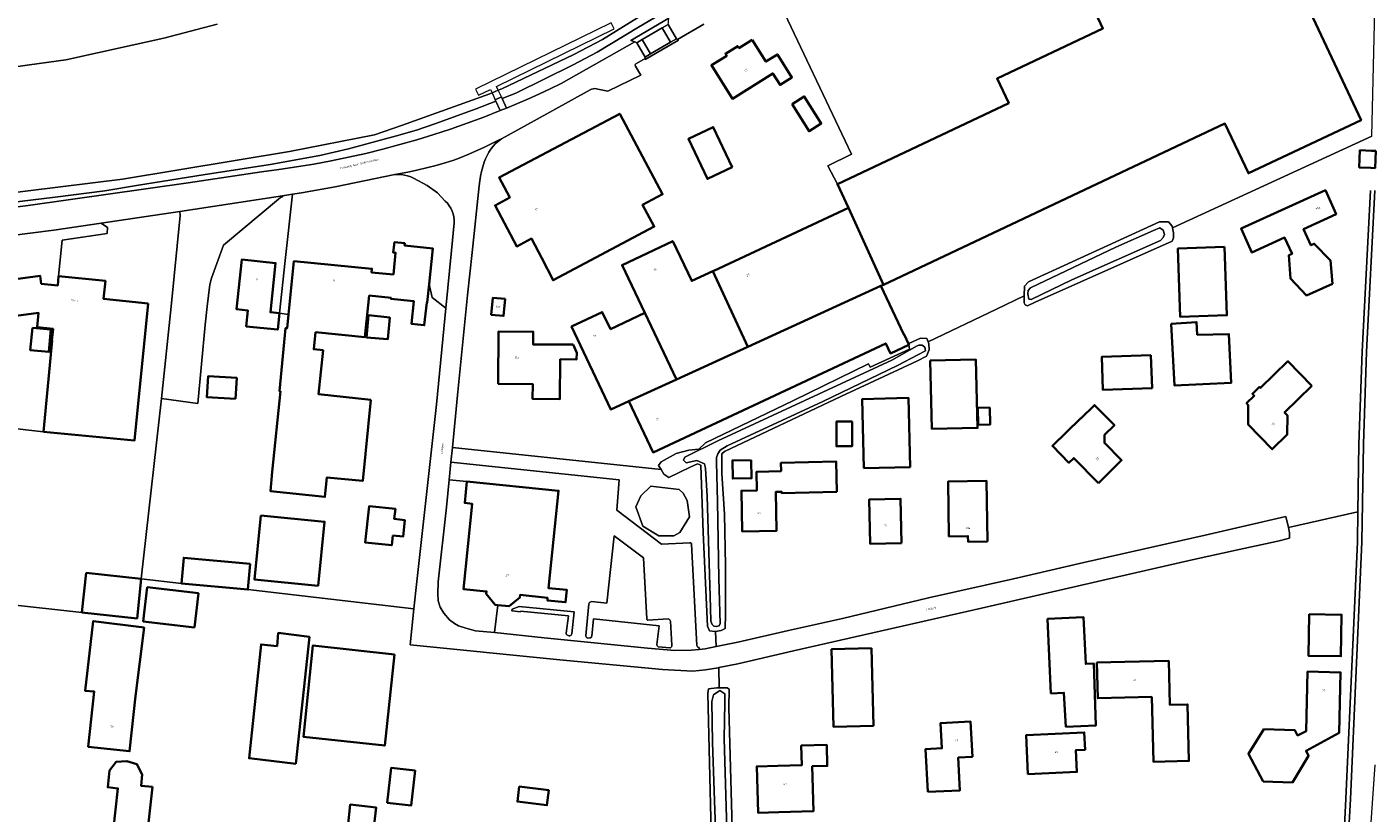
# Model space of a CAD drawing. Header units: metres. Extents: x 229229 to 231729, y 593167 to 595667.
# Tile 213 of 256: x 230958 to 231254, y 594510 to 594683. Entities that reach past the tile are written whole.
import ezdxf
from ezdxf.enums import TextEntityAlignment as Align

# ---------------------------------------------------------------- set-up
doc = ezdxf.new("R2010")
doc.units = ezdxf.units.M
for name, color, linetype, lineweight in [('B-WE-GR-GRAS-GV', 60, 'Continuous', 13), ('B-WE-GR-GROENVOORZIENING-GV', 80, 'Continuous', 18), ('B-WE-KW-KUNSTWERK_STEIGER-GV', 170, 'Continuous', 18), ('B-WE-OG-BEBOUWING-GV', 7, 'Continuous', 35), ('B-WE-OG-BEBOUWING-T18', 10, 'Continuous', 18), ('B-WE-OG-BEBOUWING_SCHUUR-GV', 7, 'Continuous', 35), ('B-WE-OG-TERREIN_ERF-GV', 7, 'Continuous', 18), ('B-WE-OG-TERREIN_ONBEGROEID-GV', 7, 'Continuous', 18), ('B-WE-OG-TOPOGRAFIE-T18', 10, 'Continuous', 18), ('B-WE-OG-WATER-GV', 130, 'Continuous', 18), ('B-WE-OG-WATER_SLOOT-GV', 120, 'Continuous', 18), ('B-WE-VH-ONVERHARD-GV', 252, 'Continuous', 18), ('B-WE-VH-VERHARDING_GESLOTEN-GV', 252, 'Continuous', 18), ('B-WE-VH-VERHARDING_OPEN-GV', 252, 'Continuous', 18)]:
    doc.layers.add(name, color=color, linetype=linetype, lineweight=lineweight)
doc.styles.add('NLCS-ISO-M250-T18', font='NLCS-ISO.ttf', dxfattribs={"height": 0.45})

msp = doc.modelspace()

# ---------------------------------------------------------------- linework, layer by layer
at = {"layer": 'B-WE-GR-GRAS-GV'}
for points in [[(231056.431, 594578.287), (231054.811, 594578.449), (231055.288, 594583.175), (231051.417, 594583.545), (231050.843, 594577.547), (231049.014, 594561.058), (231048.928, 594558.527), (231048.986, 594556.917), (231049.421, 594555.487), (231050.239, 594554.173), (231051.492, 594552.724), (231052.559, 594551.933), (231053.461, 594551.44), (231055.091, 594550.902), (231057.197, 594550.34), (231061.394, 594549.909), (231062.119, 594555.979), (231061.484, 594556.043), (231059.57, 594558.426), (231059.625, 594558.963), (231054.522, 594559.481)], [(231100.114, 594552.465), (231100.06, 594552.604), (231099.977, 594552.728), (231099.87, 594552.831), (231099.742, 594552.909), (231099.601, 594552.957), (231095.145, 594552.663), (231095.055, 594552.667), (231094.973, 594552.704), (231094.911, 594552.77), (231094.879, 594552.855), (231094.881, 594552.945), (231094.169, 594566.368), (231087.667, 594571.225), (231086.106, 594556.399), (231082.7, 594556.729), (231082.547, 594556.696), (231082.406, 594556.627), (231082.288, 594556.524), (231082.199, 594556.394), (231082.146, 594556.247), (231081.456, 594549.295), (231081.472, 594549.135), (231081.528, 594548.984), (231081.621, 594548.853), (231081.745, 594548.75), (231081.891, 594548.683), (231082.315, 594548.732), (231082.456, 594548.743), (231082.586, 594548.801), (231082.688, 594548.899), (231082.751, 594549.026), (231082.767, 594549.167), (231083.134, 594552.931), (231097.59, 594551.413), (231097.111, 594547.309), (231097.115, 594547.179), (231097.15, 594547.053), (231097.215, 594546.941), (231097.305, 594546.847), (231097.416, 594546.778), (231099.92, 594546.544), (231100.083, 594546.585), (231100.224, 594546.677), (231100.328, 594546.811), (231100.381, 594546.97), (231100.38, 594547.139)]]:
    msp.add_lwpolyline(points, close=True, dxfattribs=at)
at = {"layer": 'B-WE-GR-GROENVOORZIENING-GV'}
for points in [[(231101.393, 594688.057), (231093.091, 594683.108), (231083.989, 594677.625), (231078.689, 594674.885), (231066.094, 594668.636), (231063.068, 594667.422), (231064.018, 594665.338), (231066.444, 594666.356), (231068.856, 594667.406), (231071.254, 594668.487), (231073.639, 594669.599), (231076.008, 594670.742), (231092.258, 594679.878), (231091.373, 594680.239), (231099.762, 594685.109)], [(230940.749, 594641.637), (230958.804, 594643.893), (230975.87, 594646.319), (230993.984, 594648.919), (231010.099, 594651.313), (231013.953, 594651.806), (231017.796, 594652.372), (231021.628, 594653.011), (231025.447, 594653.722), (231029.252, 594654.506), (231033.042, 594655.363), (231036.814, 594656.291), (231040.568, 594657.291), (231044.303, 594658.362), (231048.016, 594659.504), (231051.707, 594660.716), (231055.374, 594661.998), (231059.016, 594663.35), (231062.632, 594664.771), (231061.675, 594666.863), (231057.368, 594665.135), (231048.281, 594661.883), (231044.221, 594660.507), (231039.827, 594659.241), (231029.252, 594656.365), (231022.932, 594654.869), (231012.029, 594652.937), (230997.253, 594650.642), (230983.053, 594648.351), (230975.64, 594647.147), (230964.718, 594645.756), (230949.552, 594643.897)]]:
    msp.add_lwpolyline(points, dxfattribs=at)
for points in [[(231098.016, 594585.82), (231052.1, 594590.683), (231051.787, 594587.412), (231088.821, 594583.498), (231088.313, 594576.834), (231098.124, 594569.351), (231104.376, 594569.686), (231104.475, 594569.68), (231104.567, 594569.642), (231104.642, 594569.577), (231104.692, 594569.491), (231104.712, 594569.393), (231105.892, 594547.093), (231105.931, 594546.945), (231106.013, 594546.816), (231106.131, 594546.718), (231106.272, 594546.66), (231106.425, 594546.648), (231106.43, 594546.221), (231107.753, 594546.366), (231110.11, 594546.844), (231109.992, 594550.171), (231109.892, 594550.153), (231108.704, 594550.3), (231108.238, 594551.363), (231107.298, 594571.951), (231106.759, 594586.765), (231106.019, 594587.091), (231104.407, 594586.317), (231099.745, 594584.031), (231098.66, 594584.775)], [(231101.97, 594581.43), (231102.871, 594580.598), (231103.772, 594579.005), (231104.257, 594575.402), (231102.178, 594571.938), (231100.862, 594571.176), (231097.536, 594571.245), (231094.003, 594573.323), (231092.478, 594577.619), (231093.587, 594580.044), (231095.735, 594582.123)], [(231078.878, 594554.52), (231066.835, 594555.673), (231065.273, 594555.094), (231065.197, 594554.694), (231067.098, 594554.49), (231067.11, 594554.638), (231077.632, 594553.577), (231077.11, 594549.78), (231077.156, 594549.649), (231077.226, 594549.529), (231077.318, 594549.425), (231077.428, 594549.341), (231077.552, 594549.279), (231077.832, 594549.176), (231077.979, 594549.211), (231078.114, 594549.28), (231078.228, 594549.379), (231078.316, 594549.503), (231078.371, 594549.644)]]:
    msp.add_lwpolyline(points, close=True, dxfattribs=at)
at = {"layer": 'B-WE-KW-KUNSTWERK_STEIGER-GV'}
msp.add_lwpolyline([(231062.901, 594667.787), (231062.209, 594669.255), (231061.816, 594670.088), (231087.715, 594682.769), (231087.054, 594684.095), (231057.183, 594669.474), (231057.817, 594668.153), (231060.458, 594669.429), (231060.825, 594668.659), (231061.549, 594667.138)], close=True, dxfattribs=at)
at = {"layer": 'B-WE-OG-BEBOUWING-GV'}
for points in [[(231234.467, 594700.149), (231232.217, 594704.943), (231226.36, 594717.42), (231187.58, 594699.18), (231195.23, 594682.86), (231171.96, 594671.83), (231174.52, 594666.42), (231136.83, 594648.59), (231139.29, 594643.37), (231146.96, 594626.44), (231222.09, 594661.93), (231227.25, 594651.01), (231252.06, 594662.67)], [(231118.083, 594680.385), (231115.16, 594678.552), (231114.884, 594678.993), (231112.181, 594677.298), (231112.458, 594676.857), (231109.094, 594674.748), (231113.717, 594667.377), (231122.613, 594672.956), (231124.201, 594670.423), (231126.828, 594672.07), (231123.64, 594677.153), (231121.107, 594675.565)], [(231126.847, 594666.204), (231130.598, 594660.222), (231133.284, 594661.907), (231129.533, 594667.888)], [(231071.754, 594632.298), (231074.28, 594627.441), (231096.517, 594639.252), (231093.92, 594644.019), (231098.348, 594646.361), (231088.947, 594664.104), (231062.394, 594650.036), (231064.718, 594645.631), (231061.488, 594643.915), (231066.272, 594634.907), (231069.479, 594636.61)], [(231113.685, 594652.361), (231109.502, 594661.162), (231104.045, 594658.561), (231108.228, 594649.76)], [(231255.278, 594655.895), (231254.315, 594655.936), (231251.793, 594656.042), (231251.633, 594652.263), (231254.223, 594652.153), (231255.118, 594652.115)], [(231236.118, 594632.944), (231236.48, 594627.807), (231240.043, 594624.096), (231245.719, 594626.663), (231245.32, 594631.779), (231241.74, 594635.486), (231241.014, 594635.154), (231239.408, 594638.711), (231246.536, 594641.967), (231244.21, 594647.238), (231225.626, 594638.812), (231228.038, 594633.537), (231235.223, 594636.823), (231236.845, 594633.276)], [(231109.39, 594629.47), (231117.14, 594612.79), (231146.41, 594626.19), (231146.96, 594626.44), (231139.29, 594643.37), (231109.64, 594629.51), (231109.61, 594629.57)], [(231034.2, 594601.17), (231022.672, 594602.369), (231023.657, 594612.05), (231021.612, 594612.258), (231021.995, 594616.021), (231032.878, 594614.908), (231033.798, 594624.081), (231038.604, 594623.599), (231038.58, 594623.36), (231043.65, 594622.83), (231043.13, 594617.83), (231045.91, 594617.54), (231046.46, 594622.54), (231046.56, 594622.53), (231046.97, 594626.574), (231047.77, 594634.47), (231041.58, 594635.1), (231041.63, 594635.59), (231039.34, 594635.82), (231039.11, 594633.54), (231039.6, 594633.49), (231039.12, 594628.724), (231034.318, 594629.19), (231034.394, 594629.977), (231017.258, 594631.64), (231016.051, 594619.928), (231015.739, 594616.898), (231015.423, 594616.93), (231014.037, 594603.048), (231014.277, 594603.024), (231012.43, 594585.29), (231012.49, 594585.27), (231012.12, 594581.03), (231024.07, 594579.76), (231024.51, 594584.07), (231032.37, 594583.28)], [(231117.14, 594612.79), (231109.39, 594629.47), (231104.762, 594627.302), (231100.599, 594636.084), (231089.445, 594630.796), (231094.439, 594620.26), (231101.39, 594605.63)], [(231222.001, 594634.785), (231211.736, 594634.426), (231212.258, 594619.379), (231222.523, 594619.738)], [(231014.06, 594620.19), (231012.07, 594620.4), (231013.2, 594631.23), (231005.75, 594632), (231004.61, 594621.06), (231007.09, 594620.81), (231006.74, 594617.31), (231013.68, 594616.58)], [(230985.14, 594622.36), (230975.37, 594623.34), (230975.77, 594627.32), (230965.46, 594628.33), (230965.27, 594626.31), (230961.65, 594626.67), (230961.42, 594628.41), (230953.76, 594627.36), (230953.66, 594628.06), (230949.42, 594627.5), (230950.58, 594618.87), (230961.06, 594620.28), (230960.74, 594617.12), (230964.24, 594616.76), (230963.98, 594614.2), (230964.06, 594614.19), (230962.17, 594594.12), (230982.2, 594592.2)], [(231152.556, 594613.263), (231152.57, 594613.27), (231152.55, 594613.313), (231151.5, 594615.55), (231151.42, 594615.51), (231146.41, 594626.19), (231117.14, 594612.79), (231101.39, 594605.63), (231090.926, 594600.863), (231096.26, 594589.58), (231147.47, 594613.57), (231148.51, 594611.36)], [(231063.74, 594623.34), (231061.02, 594623.6), (231060.64, 594619.87), (231063.39, 594619.61)], [(231094.439, 594620.26), (231086.9, 594616.72), (231085.095, 594620.45), (231078.342, 594617.257), (231086.975, 594598.995), (231090.926, 594600.863), (231101.39, 594605.63)], [(230959.692, 594616.992), (230959.223, 594612.093), (230963.321, 594611.7), (230963.79, 594616.599)], [(231033.233, 594614.877), (231037.889, 594614.465), (231038.32, 594619.254), (231033.665, 594619.762)], [(231210.274, 594617.897), (231210.975, 594604.328), (231223.475, 594604.879), (231222.98, 594615.606), (231216, 594615.463), (231215.837, 594618.228)], [(231078.715, 594613.278), (231069.864, 594613.335), (231069.882, 594616.135), (231062.282, 594616.183), (231062.208, 594604.689), (231069.793, 594604.621), (231069.765, 594601.323), (231075.736, 594601.256), (231075.834, 594610.056), (231079.444, 594610.016), (231079.461, 594611.516)], [(231157.222, 594609.78), (231157.614, 594594.722), (231167.661, 594594.971), (231167.278, 594610.036)], [(231205.804, 594610.934), (231194.98, 594610.572), (231195.221, 594603.371), (231206.046, 594603.734)], [(231241.217, 594604.211), (231235.931, 594609.629), (231229.92, 594603.774), (231229.714, 594603.988), (231228.137, 594602.475), (231228.552, 594602.045), (231226.842, 594600.382), (231227.23, 594599.983), (231227.178, 594595.723), (231232.51, 594590.278), (231235.783, 594593.475), (231235.835, 594597.703), (231235.209, 594598.347)], [(231004.382, 594601.36), (231004.648, 594605.957), (230998.358, 594606.32), (230998.092, 594601.724)], [(231142.652, 594586.123), (231152.83, 594586.354), (231152.453, 594601.552), (231142.28, 594601.303)], [(231194.245, 594582.813), (231199.334, 594587.837), (231195.575, 594591.662), (231195.6, 594593.419), (231197.755, 594595.527), (231193.39, 594599.995), (231190.353, 594597.005), (231190.297, 594597.062), (231184.13, 594590.991), (231187.755, 594587.295), (231188.809, 594588.333)], [(231140.043, 594596.364), (231136.599, 594596.362), (231136.602, 594590.92), (231140.046, 594590.923)], [(231117.868, 594587.869), (231113.72, 594587.807), (231113.78, 594583.82), (231117.928, 594583.882)], [(231136.701, 594580.886), (231136.553, 594587.534), (231124.397, 594587.263), (231124.438, 594585.443), (231119.04, 594585.323), (231119.128, 594581.205), (231115.702, 594581.131), (231115.902, 594572.181), (231123.445, 594572.346), (231123.256, 594580.879), (231124.545, 594580.907), (231124.552, 594580.617)], [(231055.288, 594583.175), (231054.811, 594578.449), (231056.431, 594578.287), (231054.522, 594559.481), (231059.625, 594558.963), (231059.57, 594558.426), (231061.484, 594556.043), (231062.119, 594555.979), (231064.588, 594555.732), (231066.957, 594557.647), (231067.016, 594558.204), (231073.054, 594557.569), (231072.999, 594556.993), (231077.009, 594556.583), (231077.292, 594559.311), (231073.248, 594559.73), (231075.457, 594581.138)], [(231169.846, 594569.993), (231169.635, 594583.282), (231161.157, 594583.147), (231161.35, 594571.074), (231165.544, 594571.141), (231165.563, 594569.913)], [(231150.956, 594569.619), (231150.707, 594579.383), (231143.794, 594579.184), (231144.06, 594569.423)], [(231009.958, 594575.692), (231008.556, 594561.612), (231022.575, 594560.215), (231023.978, 594574.296)], [(231038.989, 594571.312), (231041.307, 594571.071), (231041.677, 594574.635), (231039.326, 594574.916), (231039.561, 594577.124), (231033.784, 594577.722), (231032.953, 594569.728), (231038.761, 594569.124)], [(230971.547, 594563.057), (230970.608, 594554.349), (230982.718, 594553.043), (230983.657, 594561.751)], [(230995.354, 594551.062), (230996.233, 594558.59), (230984.976, 594559.905), (230984.097, 594552.377)], [(230982.41, 594535.94), (230984.286, 594551.028), (230973.087, 594552.471), (230971.301, 594537.131), (230973.31, 594536.93), (230972, 594524.79), (230981.1, 594523.8)], [(231183.816, 594536.546), (231186.665, 594536.679), (231187.082, 594529.21), (231193.658, 594529.471), (231193.268, 594543.087), (231191.464, 594543.035), (231190.984, 594553.307), (231183.059, 594552.921)], [(231240.626, 594553.986), (231240.471, 594544.824), (231247.608, 594544.703), (231247.763, 594553.865)], [(231017.665, 594521.052), (231020.656, 594548.978), (231013.782, 594549.837), (231013.554, 594546.943), (231010.032, 594547.325), (231007.361, 594522.273)], [(231039.334, 594545.129), (231021.426, 594547.101), (231019.327, 594527.013), (231037.234, 594525.041)], [(231144.32, 594546.499), (231135.532, 594546.263), (231135.953, 594529.215), (231144.749, 594529.436)], [(231206.007, 594535.768), (231206.34, 594521.51), (231214.171, 594521.694), (231213.88, 594534.13), (231209.931, 594534.043), (231209.713, 594543.701), (231200.077, 594543.464), (231193.928, 594543.313), (231194.121, 594535.477)], [(231230.475, 594517.12), (231236.923, 594516.955), (231240.509, 594522.803), (231239.955, 594523.912), (231247.187, 594527.861), (231247.515, 594541.171), (231240.28, 594541.33), (231239.991, 594528.248), (231238.09, 594527.308), (231237.49, 594528.441), (231230.659, 594528.668), (231227.251, 594523.21)], [(231156.74, 594514.848), (231163.79, 594515.206), (231163.424, 594522.428), (231166.526, 594522.585), (231166.125, 594530.339), (231159.529, 594530.004), (231159.823, 594524.47), (231156.236, 594524.278)], [(231178.739, 594518.774), (231189.523, 594519.262), (231189.306, 594524.055), (231191.323, 594524.147), (231191.151, 594527.941), (231178.359, 594527.356)], [(231123.958, 594510.39), (231131.55, 594510.59), (231131.292, 594520.504), (231134.6, 594520.59), (231134.46, 594525.21), (231128.86, 594525.04), (231128.985, 594520.734), (231123.69, 594520.58), (231119.093, 594520.459), (231119.361, 594510.269)], [(230986.11, 594515.96), (230983.596, 594516.236), (230983.87, 594518.72), (230982.689, 594520.946), (230980.489, 594521.617), (230978.132, 594521.492), (230976.687, 594519.551), (230976.275, 594515.901), (230978.531, 594515.646), (230977.47, 594506.24), (230984.95, 594505.43)], [(231037.772, 594512.483), (231043.064, 594511.906), (231043.899, 594519.571), (231038.607, 594520.148)], [(231066.827, 594516.045), (231066.415, 594512.718), (231072.89, 594511.916), (231073.302, 594515.243)], [(231034.777, 594506.453), (231035.355, 594511.429), (231029.648, 594512.092), (231029.071, 594507.115)]]:
    msp.add_lwpolyline(points, close=True, dxfattribs=at)
at = {"layer": 'B-WE-OG-BEBOUWING_SCHUUR-GV'}
for points in [[(231170.335, 594599.487), (231167.698, 594599.401), (231167.821, 594595.66), (231170.458, 594595.746)], [(231007.649, 594565.023), (230993.013, 594566.376), (230992.493, 594560.748), (231007.129, 594559.395)]]:
    msp.add_lwpolyline(points, close=True, dxfattribs=at)
at = {"layer": 'B-WE-OG-TERREIN_ERF-GV'}
for points in [[(231107.444, 594683.785), (231101.645, 594680.42), (231101.879, 594680.266), (231094.527, 594675.999), (231094.51, 594676.278), (231092.6, 594675.17), (231092.475, 594675.088), (231092.384, 594674.971), (231092.334, 594674.831), (231092.333, 594674.682), (231092.379, 594674.54), (231093.597, 594672.588), (231086.342, 594669.082), (231084.139, 594669.533), (231083.788, 594669.607), (231083.43, 594669.63), (231083.072, 594669.599), (231082.723, 594669.517), (231082.389, 594669.384), (231070.108, 594662.52), (231062.88, 594658.572), (231061.588, 594657.548), (231061.047, 594656.948), (231060.554, 594656.307), (231060.113, 594655.63), (231059.727, 594654.92), (231059.398, 594654.182), (231059.127, 594653.42), (231058.799, 594652.412), (231058.525, 594651.389), (231058.305, 594650.352), (231058.142, 594649.305), (231058.034, 594648.251), (231056.489, 594633.575), (231055.446, 594624.204), (231053.2, 594602.171), (231052.1, 594590.683), (231098.016, 594585.82), (231097.486, 594586.679), (231098.058, 594587.493), (231101.329, 594589.346), (231104.136, 594590.037), (231106.313, 594590.303), (231107.812, 594591.705), (231127.125, 594600.978), (231143.658, 594609.046), (231144.018, 594608.334), (231152.666, 594612.303), (231152.556, 594613.263), (231148.51, 594611.36), (231147.47, 594613.57), (231096.26, 594589.58), (231090.926, 594600.863), (231086.975, 594598.995), (231078.342, 594617.257), (231085.095, 594620.45), (231086.9, 594616.72), (231094.439, 594620.26), (231089.445, 594630.796), (231100.599, 594636.084), (231104.762, 594627.302), (231109.39, 594629.47), (231109.61, 594629.57), (231109.64, 594629.51), (231139.29, 594643.37), (231136.83, 594648.59), (231134.679, 594652.622), (231139.904, 594655.196), (231123.156, 594690.655)], [(230884.142, 594687.428), (230884.709, 594668.961), (230904.996, 594669.744), (230917.033, 594670.491), (230931.35, 594671.585), (230945.504, 594672.977), (230959.079, 594674.824), (230967.084, 594675.937), (230988.626, 594680.707), (231000.348, 594683.806)], [(231254.393, 594659.164), (231210.554, 594639.009), (231210.765, 594637.91), (231210.793, 594636.817), (231210.447, 594636.017), (231180.328, 594622.658), (231178.668, 594621.828), (231178.14, 594622.066), (231177.893, 594622.45), (231177.935, 594624.012), (231171.8, 594621.08), (231156.777, 594613.866), (231156.93, 594613.461), (231157.01, 594612.163), (231156.454, 594610.727), (231154.437, 594609.719), (231137.555, 594601.854), (231111.973, 594589.785), (231111.405, 594589.22), (231111.383, 594584.955), (231111.965, 594575.952), (231112.173, 594564.648), (231112.21, 594553.943), (231112.107, 594550.802), (231111.212, 594550.396), (231109.992, 594550.171), (231110.11, 594546.844), (231114.905, 594547.817), (231126.067, 594550.404), (231137.936, 594553.054), (231156.899, 594557.556), (231175.595, 594561.739), (231191.043, 594565.375), (231217.716, 594571.355), (231235.517, 594575.439), (231236.06, 594573.017), (231251.329, 594576.482), (231251.569, 594591.389), (231252.253, 594611.772), (231254.103, 594647.235)], [(231254.223, 594652.153), (231251.633, 594652.263), (231251.793, 594656.042), (231254.315, 594655.936)], [(230953.76, 594627.36), (230961.42, 594628.41), (230961.65, 594626.67), (230965.27, 594626.31), (230965.46, 594628.33), (230966.243, 594636.259), (230976.15, 594637.714), (230976.22, 594639.031), (230974.821, 594640.03), (230964.411, 594638.482), (230917.539, 594632.552)], [(230950.449, 594595.416), (230962.17, 594594.12), (230964.06, 594614.19), (230963.98, 594614.2), (230964.24, 594616.76), (230960.74, 594617.12), (230961.06, 594620.28), (230950.58, 594618.87)], [(231248.22, 594504.345), (231248.694, 594513.326), (231251.223, 594569.913), (231251.329, 594576.482), (231236.06, 594573.017), (231236.323, 594571.843), (231236.301, 594570.734), (231233.737, 594570.05), (231225.23, 594568.205), (231214.843, 594565.911), (231195.005, 594561.384), (231168.512, 594555.279), (231127.172, 594545.897), (231114.92, 594543.075), (231110.748, 594542.233), (231110.831, 594537.765), (231112.593, 594537.771), (231112.984, 594537.493), (231112.966, 594533.463), (231113.642, 594506.945)], [(231109.794, 594475.478), (231108.324, 594536.494), (231108.438, 594537.529), (231110.32, 594537.763), (231110.831, 594537.765), (231110.748, 594542.233), (231110.549, 594542.193), (231107.778, 594541.751), (231104.978, 594541.437), (231098.328, 594541.82), (231075.735, 594543.956), (231042.803, 594547.241), (231043.629, 594555.13), (231007.129, 594559.395), (230992.493, 594560.748), (230983.657, 594561.751), (230982.718, 594553.043), (230970.608, 594554.349), (230954.032, 594556.193)]]:
    msp.add_lwpolyline(points, dxfattribs=at)
for points in [[(231109.094, 594674.748), (231112.458, 594676.857), (231112.181, 594677.298), (231114.884, 594678.993), (231115.16, 594678.552), (231118.083, 594680.385), (231121.107, 594675.565), (231123.64, 594677.153), (231126.828, 594672.07), (231124.201, 594670.423), (231122.613, 594672.956), (231113.717, 594667.377)], [(231126.847, 594666.204), (231129.533, 594667.888), (231133.284, 594661.907), (231130.598, 594660.222)], [(231074.28, 594627.441), (231071.754, 594632.298), (231069.479, 594636.61), (231066.272, 594634.907), (231061.488, 594643.915), (231064.718, 594645.631), (231062.394, 594650.036), (231088.947, 594664.104), (231098.348, 594646.361), (231093.92, 594644.019), (231096.517, 594639.252)], [(231104.045, 594658.561), (231109.502, 594661.162), (231113.685, 594652.361), (231108.228, 594649.76)], [(231236.118, 594632.944), (231236.845, 594633.276), (231235.223, 594636.823), (231228.038, 594633.537), (231225.626, 594638.812), (231244.21, 594647.238), (231246.536, 594641.967), (231239.408, 594638.711), (231241.014, 594635.154), (231241.74, 594635.486), (231245.32, 594631.779), (231245.719, 594626.663), (231240.043, 594624.096), (231236.48, 594627.807)], [(231211.736, 594634.426), (231222.001, 594634.785), (231222.523, 594619.738), (231212.258, 594619.379)], [(231063.39, 594619.61), (231060.64, 594619.87), (231061.02, 594623.6), (231063.74, 594623.34)], [(230959.692, 594616.992), (230963.79, 594616.599), (230963.321, 594611.7), (230959.223, 594612.093)], [(231210.274, 594617.897), (231215.837, 594618.228), (231216, 594615.463), (231222.98, 594615.606), (231223.475, 594604.879), (231210.975, 594604.328)], [(231069.765, 594601.323), (231069.793, 594604.621), (231062.208, 594604.689), (231062.282, 594616.183), (231069.882, 594616.135), (231069.864, 594613.335), (231078.715, 594613.278), (231079.461, 594611.516), (231079.444, 594610.016), (231075.834, 594610.056), (231075.736, 594601.256)], [(231167.661, 594594.971), (231157.614, 594594.722), (231157.222, 594609.78), (231167.278, 594610.036)], [(231194.98, 594610.572), (231205.804, 594610.934), (231206.046, 594603.734), (231195.221, 594603.371)], [(231235.931, 594609.629), (231241.217, 594604.211), (231235.209, 594598.347), (231235.835, 594597.703), (231235.783, 594593.475), (231232.51, 594590.278), (231227.178, 594595.723), (231227.23, 594599.983), (231226.842, 594600.382), (231228.552, 594602.045), (231228.137, 594602.475), (231229.714, 594603.988), (231229.92, 594603.774)], [(231152.83, 594586.354), (231142.652, 594586.123), (231142.28, 594601.303), (231152.453, 594601.552)], [(231190.297, 594597.062), (231190.353, 594597.005), (231193.39, 594599.995), (231197.755, 594595.527), (231195.6, 594593.419), (231195.575, 594591.662), (231199.334, 594587.837), (231194.245, 594582.813), (231188.809, 594588.333), (231187.755, 594587.295), (231184.13, 594590.991)], [(231140.046, 594590.923), (231136.602, 594590.92), (231136.599, 594596.362), (231140.043, 594596.364)], [(231117.928, 594583.882), (231113.78, 594583.82), (231113.72, 594587.807), (231117.868, 594587.869)], [(231136.701, 594580.886), (231124.552, 594580.617), (231124.545, 594580.907), (231123.256, 594580.879), (231123.445, 594572.346), (231115.902, 594572.181), (231115.702, 594581.131), (231119.128, 594581.205), (231119.04, 594585.323), (231124.438, 594585.443), (231124.397, 594587.263), (231136.553, 594587.534)], [(231169.635, 594583.282), (231169.846, 594569.993), (231165.563, 594569.913), (231165.544, 594571.141), (231161.35, 594571.074), (231161.157, 594583.147)], [(231150.956, 594569.619), (231144.06, 594569.423), (231143.794, 594579.184), (231150.707, 594579.383)], [(230995.354, 594551.062), (230984.097, 594552.377), (230984.976, 594559.905), (230996.233, 594558.59)], [(230982.41, 594535.94), (230981.1, 594523.8), (230972, 594524.79), (230973.31, 594536.93), (230971.301, 594537.131), (230973.087, 594552.471), (230984.286, 594551.028)], [(231186.665, 594536.679), (231183.816, 594536.546), (231183.059, 594552.921), (231190.984, 594553.307), (231191.464, 594543.035), (231193.268, 594543.087), (231193.658, 594529.471), (231187.082, 594529.21)], [(231240.626, 594553.986), (231247.763, 594553.865), (231247.608, 594544.703), (231240.471, 594544.824)], [(231020.656, 594548.978), (231017.665, 594521.052), (231007.361, 594522.273), (231010.032, 594547.325), (231013.554, 594546.943), (231013.782, 594549.837)], [(231021.426, 594547.101), (231039.334, 594545.129), (231037.234, 594525.041), (231019.327, 594527.013)], [(231144.32, 594546.499), (231144.749, 594529.436), (231135.953, 594529.215), (231135.532, 594546.263)], [(231200.077, 594543.464), (231209.713, 594543.701), (231209.931, 594534.043), (231213.88, 594534.13), (231214.171, 594521.694), (231206.34, 594521.51), (231206.007, 594535.768), (231194.121, 594535.477), (231193.928, 594543.313)], [(231230.475, 594517.12), (231227.251, 594523.21), (231230.659, 594528.668), (231237.49, 594528.441), (231238.09, 594527.308), (231239.991, 594528.248), (231240.28, 594541.33), (231247.515, 594541.171), (231247.187, 594527.861), (231239.955, 594523.912), (231240.509, 594522.803), (231236.923, 594516.955)], [(231156.74, 594514.848), (231156.236, 594524.278), (231159.823, 594524.47), (231159.529, 594530.004), (231166.125, 594530.339), (231166.526, 594522.585), (231163.424, 594522.428), (231163.79, 594515.206)], [(231178.739, 594518.774), (231178.359, 594527.356), (231191.151, 594527.941), (231191.323, 594524.147), (231189.306, 594524.055), (231189.523, 594519.262)], [(231134.46, 594525.21), (231134.6, 594520.59), (231131.292, 594520.504), (231131.55, 594510.59), (231123.958, 594510.39), (231119.361, 594510.269), (231119.093, 594520.459), (231123.69, 594520.58), (231128.985, 594520.734), (231128.86, 594525.04)], [(230986.11, 594515.96), (230984.95, 594505.43), (230977.47, 594506.24), (230978.531, 594515.646), (230976.275, 594515.901), (230976.687, 594519.551), (230978.132, 594521.492), (230980.489, 594521.617), (230982.689, 594520.946), (230983.87, 594518.72), (230983.596, 594516.236)], [(231038.607, 594520.148), (231043.899, 594519.571), (231043.064, 594511.906), (231037.772, 594512.483)], [(231066.827, 594516.045), (231073.302, 594515.243), (231072.89, 594511.916), (231066.415, 594512.718)], [(231035.355, 594511.429), (231034.777, 594506.453), (231029.071, 594507.115), (231029.648, 594512.092)]]:
    msp.add_lwpolyline(points, close=True, dxfattribs=at)
at = {"layer": 'B-WE-OG-TERREIN_ONBEGROEID-GV'}
msp.add_lwpolyline([(231101.97, 594581.43), (231095.735, 594582.123), (231093.587, 594580.044), (231092.478, 594577.619), (231094.003, 594573.323), (231097.536, 594571.245), (231100.862, 594571.176), (231102.178, 594571.938), (231104.257, 594575.402), (231103.772, 594579.005), (231102.871, 594580.598)], close=True, dxfattribs=at)
at = {"layer": 'B-WE-OG-WATER-GV'}
for points in [[(231000.348, 594683.806), (230988.626, 594680.707), (230967.084, 594675.937), (230959.079, 594674.824), (230945.504, 594672.977), (230931.35, 594671.585), (230917.033, 594670.491), (230904.996, 594669.744), (230884.709, 594668.961), (230883.547, 594668.916), (230877.433, 594668.615), (230870.624, 594668.349), (230870.224, 594668.333), (230867.727, 594668.235), (230841.341, 594672.174), (230841.363, 594672.025), (230831.408, 594673.369), (230826.57, 594674.343), (230821.694, 594675.452), (230807.475, 594680.294), (230802.844, 594682.194), (230793.806, 594686.605)], [(230923.106, 594642.739), (230979.505, 594649.707), (231016.289, 594655.747), (231034.938, 594659.456), (231040.893, 594661.479), (231060.382, 594668.468), (231060.825, 594668.659), (231062.209, 594669.255), (231063.023, 594669.606), (231078.85, 594677.125), (231085.17, 594680.43), (231095.945, 594687.12)], [(231255.103, 594647.197), (231253.252, 594611.73), (231252.569, 594591.364), (231252.222, 594569.883), (231249.693, 594513.277), (231249.212, 594504.167), (231249.017, 594503.538), (231248.447, 594502.525), (231247.202, 594501.216), (231245.682, 594499.886), (231244.107, 594498.923), (231243.656, 594498.661), (231240.997, 594497.331), (231238.971, 594496.803), (231237.071, 594496.697), (231253.451, 594496.555), (231255.176, 594520.787)], [(231113.364, 594476.669), (231111.877, 594526.606), (231112.074, 594534.453), (231112.03, 594536.441), (231110.937, 594537.142), (231109.537, 594536.189), (231109.201, 594534.788), (231109.313, 594525.764), (231109.883, 594510.852), (231111.195, 594473.932)]]:
    msp.add_lwpolyline(points, dxfattribs=at)
for points in [[(231179.315, 594625.784), (231178.775, 594625.23), (231178.691, 594624.446), (231178.943, 594623.325), (231179.42, 594623.213), (231188.39, 594627.543), (231207.914, 594636.174), (231208.502, 594636.847), (231208.754, 594637.519), (231208.481, 594638.437), (231207.795, 594638.976), (231206.373, 594638.388), (231198.089, 594634.759)], [(231154.523, 594611.019), (231156.225, 594611.924), (231156.06, 594612.738), (231155.457, 594613.141), (231154.761, 594613.168), (231154.403, 594613.016), (231148.779, 594609.83), (231110.495, 594592.101), (231103.24, 594588.486), (231102.96, 594587.841), (231103.548, 594587.253), (231105.873, 594587.813), (231107.582, 594587.084), (231107.806, 594585.992), (231108.169, 594579.923), (231108.887, 594555.339), (231108.96, 594552.41), (231109.234, 594551.733), (231109.655, 594551.303), (231110.213, 594551.276), (231110.826, 594551.413), (231111.036, 594551.944), (231110.752, 594561.81), (231110.415, 594578.76), (231110.223, 594587.411), (231110.239, 594588.42), (231110.544, 594589.236), (231111.04, 594590.037), (231112.56, 594591.014), (231133.591, 594600.798), (231150.033, 594608.672)]]:
    msp.add_lwpolyline(points, close=True, dxfattribs=at)
at = {"layer": 'B-WE-OG-WATER_SLOOT-GV'}
for points in [[(230949.552, 594643.897), (230964.718, 594645.756), (230975.64, 594647.147), (230983.053, 594648.351), (230997.253, 594650.642), (231012.029, 594652.937), (231022.932, 594654.869), (231029.252, 594656.365), (231039.827, 594659.241), (231044.221, 594660.507), (231048.281, 594661.883), (231057.368, 594665.135), (231061.675, 594666.863), (231061.549, 594667.138), (231062.901, 594667.787), (231063.068, 594667.422), (231066.094, 594668.636), (231078.689, 594674.885), (231083.989, 594677.625), (231093.091, 594683.108), (231101.393, 594688.057)], [(231095.945, 594687.12), (231085.17, 594680.43), (231078.85, 594677.125), (231063.023, 594669.606), (231062.209, 594669.255), (231060.825, 594668.659), (231060.382, 594668.468), (231040.893, 594661.479), (231034.938, 594659.456), (231016.289, 594655.747), (230979.505, 594649.707), (230923.106, 594642.739)], [(231254.103, 594647.235), (231252.253, 594611.772), (231251.569, 594591.389), (231251.329, 594576.482), (231251.223, 594569.913), (231248.694, 594513.326), (231248.22, 594504.345)], [(231249.212, 594504.167), (231249.693, 594513.277), (231252.222, 594569.883), (231252.569, 594591.364), (231253.252, 594611.73), (231255.103, 594647.197)], [(231113.642, 594506.945), (231112.966, 594533.463), (231112.984, 594537.493), (231112.593, 594537.771), (231110.831, 594537.765), (231110.32, 594537.763), (231108.438, 594537.529), (231108.324, 594536.494), (231109.794, 594475.478)], [(231111.195, 594473.932), (231109.883, 594510.852), (231109.313, 594525.764), (231109.201, 594534.788), (231109.537, 594536.189), (231110.937, 594537.142), (231112.03, 594536.441), (231112.074, 594534.453), (231111.877, 594526.606), (231113.364, 594476.669)]]:
    msp.add_lwpolyline(points, dxfattribs=at)
for points in [[(231178.668, 594621.828), (231180.328, 594622.658), (231210.447, 594636.017), (231210.793, 594636.817), (231210.765, 594637.91), (231210.554, 594639.009), (231210.485, 594639.367), (231209.701, 594640.292), (231207.703, 594640.327), (231178.88, 594627.108), (231177.993, 594626.156), (231177.935, 594624.012), (231177.893, 594622.45), (231178.14, 594622.066)], [(231179.315, 594625.784), (231198.089, 594634.759), (231206.373, 594638.388), (231207.795, 594638.976), (231208.481, 594638.437), (231208.754, 594637.519), (231208.502, 594636.847), (231207.914, 594636.174), (231188.39, 594627.543), (231179.42, 594623.213), (231178.943, 594623.325), (231178.691, 594624.446), (231178.775, 594625.23)], [(231156.454, 594610.727), (231157.01, 594612.163), (231156.93, 594613.461), (231156.777, 594613.866), (231156.482, 594614.646), (231155.138, 594614.742), (231152.525, 594613.535), (231152.55, 594613.313), (231152.57, 594613.27), (231152.556, 594613.263), (231152.666, 594612.303), (231144.018, 594608.334), (231143.658, 594609.046), (231127.125, 594600.978), (231107.812, 594591.705), (231106.313, 594590.303), (231104.136, 594590.037), (231101.329, 594589.346), (231098.058, 594587.493), (231097.486, 594586.679), (231098.016, 594585.82), (231098.66, 594584.775), (231099.745, 594584.031), (231104.407, 594586.317), (231106.019, 594587.091), (231106.759, 594586.765), (231107.298, 594571.951), (231108.238, 594551.363), (231108.704, 594550.3), (231109.892, 594550.153), (231109.992, 594550.171), (231111.212, 594550.396), (231112.107, 594550.802), (231112.21, 594553.943), (231112.173, 594564.648), (231111.965, 594575.952), (231111.383, 594584.955), (231111.405, 594589.22), (231111.973, 594589.785), (231137.555, 594601.854), (231154.437, 594609.719)], [(231154.523, 594611.019), (231150.033, 594608.672), (231133.591, 594600.798), (231112.56, 594591.014), (231111.04, 594590.037), (231110.544, 594589.236), (231110.239, 594588.42), (231110.223, 594587.411), (231110.415, 594578.76), (231110.752, 594561.81), (231111.036, 594551.944), (231110.826, 594551.413), (231110.213, 594551.276), (231109.655, 594551.303), (231109.234, 594551.733), (231108.96, 594552.41), (231108.887, 594555.339), (231108.169, 594579.923), (231107.806, 594585.992), (231107.582, 594587.084), (231105.873, 594587.813), (231103.548, 594587.253), (231102.96, 594587.841), (231103.24, 594588.486), (231110.495, 594592.101), (231148.779, 594609.83), (231154.403, 594613.016), (231154.761, 594613.168), (231155.457, 594613.141), (231156.06, 594612.738), (231156.225, 594611.924)]]:
    msp.add_lwpolyline(points, close=True, dxfattribs=at)
at = {"layer": 'B-WE-VH-ONVERHARD-GV'}
msp.add_lwpolyline([(231234.467, 594700.149), (231252.06, 594662.67), (231227.25, 594651.01), (231222.09, 594661.93), (231146.96, 594626.44), (231146.41, 594626.19), (231151.42, 594615.51), (231151.5, 594615.55), (231152.55, 594613.313), (231152.525, 594613.535), (231155.138, 594614.742), (231156.482, 594614.646), (231156.777, 594613.866), (231171.8, 594621.08), (231177.935, 594624.012), (231177.993, 594626.156), (231178.88, 594627.108), (231207.703, 594640.327), (231209.701, 594640.292), (231210.485, 594639.367), (231210.554, 594639.009), (231254.393, 594659.164), (231255.219, 594693.163)], dxfattribs=at)
at = {"layer": 'B-WE-VH-VERHARDING_GESLOTEN-GV'}
for points in [[(231123.156, 594690.655), (231139.904, 594655.196), (231134.679, 594652.622), (231136.83, 594648.59), (231174.52, 594666.42), (231171.96, 594671.83), (231195.23, 594682.86), (231187.58, 594699.18)], [(231099.579, 594683.731), (231101.412, 594680.573), (231101.645, 594680.42), (231107.444, 594683.785)], [(230917.539, 594632.552), (230964.411, 594638.482), (230974.821, 594640.03), (230992.138, 594642.604), (230995.518, 594643.107), (231014.755, 594646.062), (231016.899, 594646.391), (231018.901, 594646.699), (231026.328, 594648.003), (231039.458, 594650.716), (231042.326, 594651.271), (231044.027, 594651.624), (231046.987, 594652.3), (231048.273, 594652.627), (231050.527, 594653.266), (231052.451, 594653.899), (231053.604, 594654.325), (231055.75, 594655.206), (231059.178, 594656.761), (231062.39, 594658.324), (231062.88, 594658.572), (231070.108, 594662.52), (231082.389, 594669.384), (231082.723, 594669.517), (231083.072, 594669.599), (231083.43, 594669.63), (231083.788, 594669.607), (231084.139, 594669.533), (231086.342, 594669.082), (231093.597, 594672.588), (231092.379, 594674.54), (231092.333, 594674.682), (231092.334, 594674.831), (231092.384, 594674.971), (231092.475, 594675.088), (231092.6, 594675.17), (231094.51, 594676.278), (231094.493, 594676.557), (231092.661, 594679.715), (231092.258, 594679.878), (231076.008, 594670.742), (231073.639, 594669.599), (231071.254, 594668.487), (231068.856, 594667.406), (231066.444, 594666.356), (231064.018, 594665.338), (231062.632, 594664.771), (231059.016, 594663.35), (231055.374, 594661.998), (231051.707, 594660.716), (231048.016, 594659.504), (231044.303, 594658.362), (231040.568, 594657.291), (231036.814, 594656.291), (231033.042, 594655.363), (231029.252, 594654.506), (231025.447, 594653.722), (231021.628, 594653.011), (231017.796, 594652.372), (231013.953, 594651.806), (231010.099, 594651.313), (230993.984, 594648.919), (230975.87, 594646.319), (230958.804, 594643.893), (230940.749, 594641.637)], [(230954.032, 594556.193), (230970.608, 594554.349), (230971.547, 594563.057), (230983.657, 594561.751), (230988.125, 594601.409), (230990.209, 594621.653), (230992.196, 594641.725), (230992.138, 594642.604), (230974.821, 594640.03), (230976.22, 594639.031), (230976.15, 594637.714), (230966.243, 594636.259), (230965.46, 594628.33), (230975.77, 594627.32), (230975.37, 594623.34), (230985.14, 594622.36), (230982.2, 594592.2), (230962.17, 594594.12), (230950.449, 594595.416)]]:
    msp.add_lwpolyline(points, dxfattribs=at)
for points in [[(231055.446, 594624.204), (231056.489, 594633.575), (231058.034, 594648.251), (231058.142, 594649.305), (231058.305, 594650.352), (231058.525, 594651.389), (231058.799, 594652.412), (231059.127, 594653.42), (231059.398, 594654.182), (231059.727, 594654.92), (231060.113, 594655.63), (231060.554, 594656.307), (231061.047, 594656.948), (231061.588, 594657.548), (231062.88, 594658.572), (231062.39, 594658.324), (231059.178, 594656.761), (231055.75, 594655.206), (231053.604, 594654.325), (231052.451, 594653.899), (231050.527, 594653.266), (231048.273, 594652.627), (231046.987, 594652.3), (231044.027, 594651.624), (231042.326, 594651.271), (231039.458, 594650.716), (231040.167, 594650.746), (231040.875, 594650.709), (231041.577, 594650.605), (231042.265, 594650.434), (231042.934, 594650.198), (231043.578, 594649.9), (231046.567, 594648.315), (231048.799, 594646.694), (231050.541, 594644.866), (231051.01, 594644.386), (231051.423, 594643.856), (231051.775, 594643.285), (231052.062, 594642.678), (231052.28, 594642.043), (231052.428, 594641.388), (231052.502, 594640.721), (231052.502, 594640.05), (231051.9, 594634.022), (231050.664, 594621.301), (231048.607, 594600.127), (231044.261, 594561.173), (231043.629, 594555.13), (231042.803, 594547.241), (231075.735, 594543.956), (231098.328, 594541.82), (231104.978, 594541.437), (231107.778, 594541.751), (231110.549, 594542.193), (231110.748, 594542.233), (231114.92, 594543.075), (231127.172, 594545.897), (231168.512, 594555.279), (231195.005, 594561.384), (231214.843, 594565.911), (231225.23, 594568.205), (231233.737, 594570.05), (231236.301, 594570.734), (231236.323, 594571.843), (231236.06, 594573.017), (231235.517, 594575.439), (231217.716, 594571.355), (231191.043, 594565.375), (231175.595, 594561.739), (231156.899, 594557.556), (231137.936, 594553.054), (231126.067, 594550.404), (231114.905, 594547.817), (231110.11, 594546.844), (231107.753, 594546.366), (231106.43, 594546.221), (231104.749, 594546.037), (231101.06, 594545.998), (231095.005, 594546.49), (231072.322, 594548.788), (231061.394, 594549.909), (231057.197, 594550.34), (231055.091, 594550.902), (231053.461, 594551.44), (231052.559, 594551.933), (231051.492, 594552.724), (231050.239, 594554.173), (231049.421, 594555.487), (231048.986, 594556.917), (231048.928, 594558.527), (231049.014, 594561.058), (231050.843, 594577.547), (231051.417, 594583.545), (231051.787, 594587.412), (231052.1, 594590.683), (231053.2, 594602.171)], [(231014.26, 594645.684), (231014.729, 594645.82), (231014.755, 594646.062), (230995.518, 594643.107), (230992.138, 594642.604), (230992.196, 594641.725), (230990.209, 594621.653), (230988.125, 594601.409), (230996.098, 594600.351), (230997.707, 594617.622), (230998.128, 594621.685), (230998.753, 594626.523), (230999.138, 594627.875), (231001.742, 594635.143)], [(231104.712, 594569.393), (231104.692, 594569.491), (231104.642, 594569.577), (231104.567, 594569.642), (231104.475, 594569.68), (231104.376, 594569.686), (231098.124, 594569.351), (231088.313, 594576.834), (231088.821, 594583.498), (231051.787, 594587.412), (231051.417, 594583.545), (231055.288, 594583.175), (231075.457, 594581.138), (231073.248, 594559.73), (231077.292, 594559.311), (231077.009, 594556.583), (231072.999, 594556.993), (231073.054, 594557.569), (231067.016, 594558.204), (231066.957, 594557.647), (231064.588, 594555.732), (231062.119, 594555.979), (231061.394, 594549.909), (231072.322, 594548.788), (231095.005, 594546.49), (231101.06, 594545.998), (231104.749, 594546.037), (231106.43, 594546.221), (231106.425, 594546.648), (231106.272, 594546.66), (231106.131, 594546.718), (231106.013, 594546.816), (231105.931, 594546.945), (231105.892, 594547.093)], [(231087.667, 594571.225), (231094.169, 594566.368), (231094.881, 594552.945), (231094.879, 594552.855), (231094.911, 594552.77), (231094.973, 594552.704), (231095.055, 594552.667), (231095.145, 594552.663), (231099.601, 594552.957), (231099.742, 594552.909), (231099.87, 594552.831), (231099.977, 594552.728), (231100.06, 594552.604), (231100.114, 594552.465), (231100.38, 594547.139), (231100.381, 594546.97), (231100.328, 594546.811), (231100.224, 594546.677), (231100.083, 594546.585), (231099.92, 594546.544), (231097.416, 594546.778), (231097.305, 594546.847), (231097.215, 594546.941), (231097.15, 594547.053), (231097.115, 594547.179), (231097.111, 594547.309), (231097.59, 594551.413), (231083.134, 594552.931), (231082.767, 594549.167), (231082.751, 594549.026), (231082.688, 594548.899), (231082.586, 594548.801), (231082.456, 594548.743), (231082.315, 594548.732), (231081.891, 594548.683), (231081.745, 594548.75), (231081.621, 594548.853), (231081.528, 594548.984), (231081.472, 594549.135), (231081.456, 594549.295), (231082.146, 594556.247), (231082.199, 594556.394), (231082.288, 594556.524), (231082.406, 594556.627), (231082.547, 594556.696), (231082.7, 594556.729), (231086.106, 594556.399)], [(231078.878, 594554.52), (231078.371, 594549.644), (231078.316, 594549.503), (231078.228, 594549.379), (231078.114, 594549.28), (231077.979, 594549.211), (231077.832, 594549.176), (231077.552, 594549.279), (231077.428, 594549.341), (231077.318, 594549.425), (231077.226, 594549.529), (231077.156, 594549.649), (231077.11, 594549.78), (231077.632, 594553.577), (231067.11, 594554.638), (231067.098, 594554.49), (231065.197, 594554.694), (231065.273, 594555.094), (231066.835, 594555.673)]]:
    msp.add_lwpolyline(points, close=True, dxfattribs=at)
at = {"layer": 'B-WE-VH-VERHARDING_OPEN-GV'}
for points in [[(231099.579, 594683.731), (231099.636, 594684.164), (231099.663, 594684.367), (231099.762, 594685.109), (231091.373, 594680.239), (231092.258, 594679.878), (231092.661, 594679.715), (231093.88, 594680.423), (231098.287, 594682.981)], [(231095.713, 594677.266), (231100.12, 594679.823), (231098.287, 594682.981), (231093.88, 594680.423)], [(231100.12, 594679.823), (231101.412, 594680.573), (231099.579, 594683.731), (231098.287, 594682.981)], [(231092.661, 594679.715), (231094.493, 594676.557), (231095.713, 594677.266), (231093.88, 594680.423)], [(231101.879, 594680.266), (231101.645, 594680.42), (231101.412, 594680.573), (231100.12, 594679.823), (231095.713, 594677.266), (231094.493, 594676.557), (231094.51, 594676.278), (231094.527, 594675.999)], [(231061.675, 594666.863), (231062.632, 594664.771), (231064.018, 594665.338), (231063.068, 594667.422), (231062.901, 594667.787), (231061.549, 594667.138)], [(231052.502, 594640.721), (231052.428, 594641.388), (231052.28, 594642.043), (231052.062, 594642.678), (231051.775, 594643.285), (231051.423, 594643.856), (231051.01, 594644.386), (231050.541, 594644.866), (231048.799, 594646.694), (231046.567, 594648.315), (231043.578, 594649.9), (231042.934, 594650.198), (231042.265, 594650.434), (231041.577, 594650.605), (231040.875, 594650.709), (231040.167, 594650.746), (231039.458, 594650.716), (231026.328, 594648.003), (231018.901, 594646.699), (231016.899, 594646.391), (231015.279, 594631.808), (231014.06, 594620.19), (231016.051, 594619.928), (231017.258, 594631.64), (231034.394, 594629.977), (231034.318, 594629.19), (231039.12, 594628.724), (231039.6, 594633.49), (231039.11, 594633.54), (231039.34, 594635.82), (231041.63, 594635.59), (231041.58, 594635.1), (231047.77, 594634.47), (231046.97, 594626.574), (231047.634, 594623.667), (231050.664, 594621.301), (231051.9, 594634.022), (231052.502, 594640.05)], [(231048.607, 594600.127), (231050.664, 594621.301), (231047.634, 594623.667), (231046.97, 594626.574), (231046.56, 594622.53), (231046.46, 594622.54), (231045.91, 594617.54), (231043.13, 594617.83), (231043.65, 594622.83), (231038.58, 594623.36), (231038.604, 594623.599), (231033.798, 594624.081), (231032.878, 594614.908), (231021.995, 594616.021), (231021.612, 594612.258), (231023.657, 594612.05), (231022.672, 594602.369), (231034.2, 594601.17), (231032.37, 594583.28), (231024.51, 594584.07), (231024.07, 594579.76), (231012.12, 594581.03), (231012.49, 594585.27), (231012.43, 594585.29), (231014.277, 594603.024), (231014.037, 594603.048), (231015.423, 594616.93), (231015.739, 594616.898), (231016.051, 594619.928), (231014.06, 594620.19), (231015.279, 594631.808), (231016.899, 594646.391), (231014.755, 594646.062), (231014.729, 594645.82), (231014.26, 594645.684), (231001.742, 594635.143), (230999.138, 594627.875), (230998.753, 594626.523), (230998.128, 594621.685), (230997.707, 594617.622), (230996.098, 594600.351), (230988.125, 594601.409), (230983.657, 594561.751), (230992.493, 594560.748), (231007.129, 594559.395), (231043.629, 594555.13), (231044.261, 594561.173)], [(231014.06, 594620.19), (231013.68, 594616.58), (231006.74, 594617.31), (231007.09, 594620.81), (231004.61, 594621.06), (231005.75, 594632), (231013.2, 594631.23), (231012.07, 594620.4)], [(231033.233, 594614.877), (231033.665, 594619.762), (231038.32, 594619.254), (231037.889, 594614.465)], [(231004.382, 594601.36), (230998.092, 594601.724), (230998.358, 594606.32), (231004.648, 594605.957)], [(231022.575, 594560.215), (231008.556, 594561.612), (231009.958, 594575.692), (231023.978, 594574.296)], [(231033.784, 594577.722), (231039.561, 594577.124), (231039.326, 594574.916), (231041.677, 594574.635), (231041.307, 594571.071), (231038.989, 594571.312), (231038.761, 594569.124), (231032.953, 594569.728)]]:
    msp.add_lwpolyline(points, close=True, dxfattribs=at)

# ---------------------------------------------------------------- texts
at = {"layer": 'B-WE-OG-BEBOUWING-T18', "style": 'NLCS-ISO-M250-T18'}
for s, rotation, p in [('27', 32.1, (231116.749, 594673.646)), ('35a', 24.3, (231242.527, 594643.291)), ('17', 27.9, (231070.612, 594643.034)), ('15', 25.3, (231096.736, 594629.826)), ('23', 25.1, (231117.145, 594628.603)), ('9', 354, (231009.064, 594627.636)), ('11', 354.1, (231026.102, 594627.381)), ('5A-7', 354.4, (230968.955, 594622.964)), ('13T', 354.6, (231062.158, 594621.589)), ('19', 25, (231083.428, 594615.237)), ('17a', 359.4, (231066.245, 594610.41)), ('21', 25, (231097.209, 594596.931)), ('35', 44.2, (231232.702, 594595.799)), ('33', 44.5, (231193.979, 594588.172)), ('29', 1.2, (231119.586, 594576.263)), ('31', 1.6, (231147.394, 594573.519)), ('31a', 0.9, (231165.553, 594572.95)), ('27', 354.2, (231064.179, 594562.521)), ('39', 1.3, (231202.249, 594539.516)), ('37', 358.6, (231243.81, 594537.251)), ('3A', 353.8, (230977.203, 594529.253)), ('43', 2.9, (231163.03, 594526.177)), ('41', 2.6, (231184.938, 594523.653)), ('47', 1.1, (231125.31, 594516.63))]:
    msp.add_text(s, height=0.45, rotation=rotation, dxfattribs=at).set_placement(p, align=Align.MIDDLE)
at = {"layer": 'B-WE-OG-TOPOGRAFIE-T18', "style": 'NLCS-ISO-M250-T18'}
for s, rotation, p in [('Trekweg naar Onderdendam', 13.4, (231031.605, 594653.02)), ('Lombok', 84.3, (231049.837, 594590.468)), ('Lombok', 13.1, (231157.441, 594555.223))]:
    msp.add_text(s, height=0.45, rotation=rotation, dxfattribs=at).set_placement(p, align=Align.MIDDLE)

doc.saveas('drawing.dxf')
